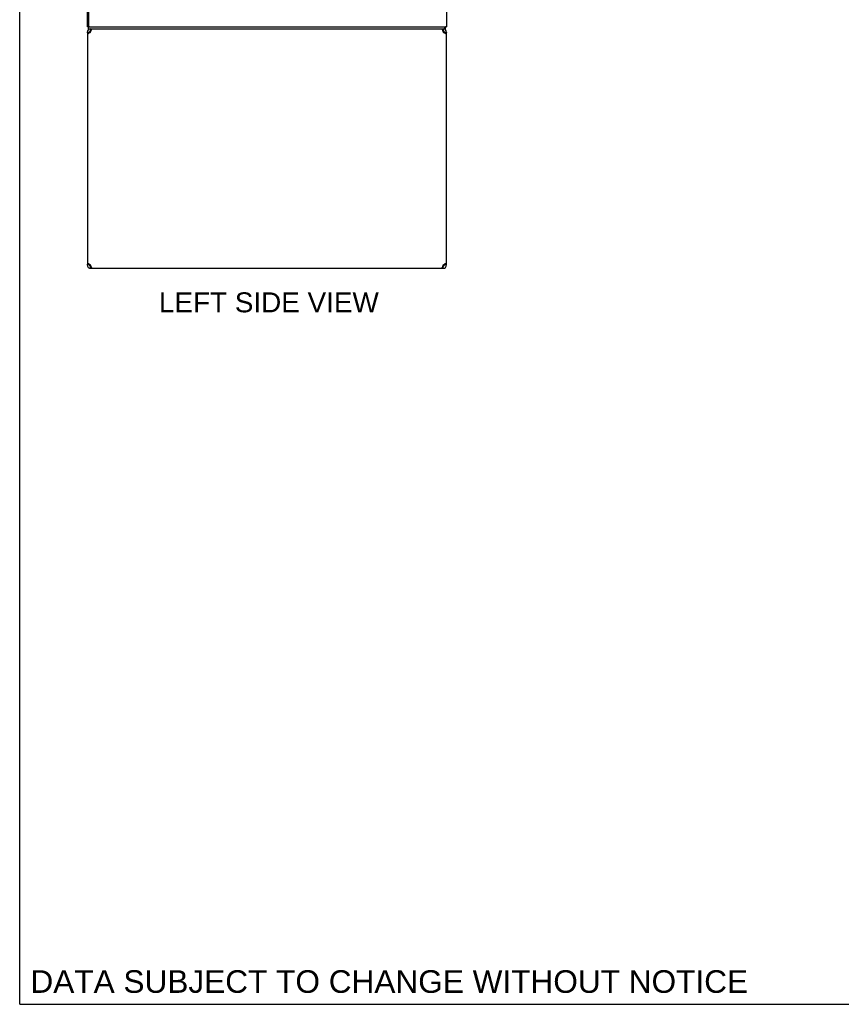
# Model space of a CAD drawing. Header units: inches. Extents: x 0 to 227, y 0 to 147.
# Tile 1 of 21: x 0 to 41, y 0 to 49. Entities that reach past the tile are written whole.
import ezdxf

# ---------------------------------------------------------------- set-up
doc = ezdxf.new("R2010")
doc.units = ezdxf.units.IN
doc.header["$LTSCALE"] = 12.466667
doc.header["$MEASUREMENT"] = 0
doc.layers.get('0').update_dxf_attribs({"linetype": 'CONTINUOUS'})
doc.layers.add('DIMENSIONS', color=7, linetype='CONTINUOUS')
doc.styles.get("Standard").update_dxf_attribs({"font": 'arial.ttf'})

msp = doc.modelspace()

# ---------------------------------------------------------------- linework, layer by layer
at = {"color": 7, "linetype": 'Continuous'}
for p, q in [((0, 0), (0, 146.667)), ((3.443, 48.985), (3.391, 48.985)), ((3.443, 48.881), (3.443, 48.985)), ((3.443, 48.881), (21.314, 48.881)), ((3.557, 48.881), (3.557, 48.777)), ((21.224, 48.881), (21.224, 48.777)), ((21.314, 48.881), (21.314, 48.985)), ((21.34, 48.978), (21.331, 48.985)), ((3.391, 48.714), (3.495, 48.714)), ((3.576, 48.777), (3.557, 48.777)), ((21.224, 48.777), (21.206, 48.777)), ((21.287, 48.714), (21.391, 48.714)), ((3.495, 37.047), (3.391, 37.047)), ((3.516, 37.001), (3.516, 37.074)), ((21.266, 37.001), (21.266, 37.074)), ((21.391, 37.047), (21.287, 37.047)), ((3.557, 36.985), (3.576, 36.985)), ((3.557, 36.881), (3.557, 36.985)), ((21.206, 36.985), (21.224, 36.985)), ((21.224, 36.881), (21.224, 36.985)), ((0, 0), (226.667, 0))]:
    msp.add_line(p, q, dxfattribs=at)
at = {"color": 3, "linetype": 'Continuous'}
for p, q in [((3.391, 48.985), (3.391, 108.777)), ((3.443, 108.714), (3.443, 49.047)), ((21.391, 108.777), (21.391, 48.985)), ((3.443, 48.985), (21.391, 48.985)), ((21.148, 48.881), (21.156, 48.879)), ((3.391, 48.714), (3.391, 37.047)), ((3.536, 48.701), (3.514, 48.687)), ((3.557, 48.714), (3.536, 48.701)), ((3.557, 48.714), (3.565, 48.74)), ((3.565, 48.74), (3.573, 48.766)), ((21.217, 48.74), (21.224, 48.714)), ((21.246, 48.701), (21.224, 48.714)), ((21.267, 48.687), (21.246, 48.701)), ((21.288, 48.673), (21.267, 48.687)), ((21.308, 48.659), (21.288, 48.673)), ((21.391, 37.047), (21.391, 48.714)), ((3.474, 37.102), (3.494, 37.088)), ((3.494, 37.088), (3.514, 37.075)), ((3.514, 37.075), (3.536, 37.061)), ((3.536, 37.061), (3.557, 37.047)), ((3.565, 37.021), (3.557, 37.047)), ((21.217, 37.021), (21.209, 36.996)), ((21.224, 37.047), (21.217, 37.021)), ((21.224, 37.047), (21.246, 37.061)), ((21.246, 37.061), (21.267, 37.075)), ((3.557, 36.881), (21.224, 36.881))]:
    msp.add_line(p, q, dxfattribs=at)
for points in [[(3.595, 48.832), (3.603, 48.849), (3.611, 48.863)], [(3.611, 48.863), (3.618, 48.873), (3.626, 48.879), (3.634, 48.881)], [(21.156, 48.879), (21.163, 48.873), (21.171, 48.863)], [(21.171, 48.863), (21.179, 48.849), (21.186, 48.832)], [(3.44, 48.632), (3.425, 48.646), (3.413, 48.659), (3.404, 48.673), (3.397, 48.687), (3.392, 48.701), (3.391, 48.714)], [(3.474, 48.659), (3.456, 48.646), (3.44, 48.632)], [(3.514, 48.687), (3.494, 48.673), (3.474, 48.659)], [(3.573, 48.766), (3.58, 48.79), (3.588, 48.812), (3.595, 48.832)], [(21.186, 48.832), (21.194, 48.812), (21.202, 48.79)], [(21.202, 48.79), (21.209, 48.766), (21.217, 48.74)], [(21.342, 48.632), (21.326, 48.646), (21.308, 48.659)], [(21.391, 48.714), (21.389, 48.701), (21.385, 48.687), (21.378, 48.673), (21.369, 48.659), (21.357, 48.646), (21.342, 48.632)], [(3.391, 37.047), (3.392, 37.061), (3.397, 37.075), (3.404, 37.088), (3.413, 37.102), (3.425, 37.116), (3.44, 37.13)], [(3.44, 37.13), (3.456, 37.116), (3.474, 37.102)], [(3.58, 36.972), (3.573, 36.996), (3.565, 37.021)], [(21.267, 37.075), (21.288, 37.088), (21.308, 37.102)], [(21.308, 37.102), (21.326, 37.116), (21.342, 37.13)], [(21.342, 37.13), (21.357, 37.116), (21.369, 37.102), (21.378, 37.088), (21.385, 37.075), (21.389, 37.061), (21.391, 37.047)], [(3.595, 36.93), (3.588, 36.949), (3.58, 36.972)], [(3.611, 36.899), (3.603, 36.913), (3.595, 36.93)], [(3.634, 36.881), (3.626, 36.883), (3.618, 36.889), (3.611, 36.899)], [(21.171, 36.899), (21.163, 36.889), (21.156, 36.883), (21.148, 36.881)], [(21.186, 36.93), (21.179, 36.913), (21.171, 36.899)], [(21.209, 36.996), (21.202, 36.972), (21.194, 36.949), (21.186, 36.93)]]:
    msp.add_lwpolyline(points, dxfattribs=at)
at = {"color": 7, "linetype": 'Continuous'}
for points in [[(21.326, 48.916), (21.326, 48.911), (21.325, 48.907), (21.325, 48.902), (21.324, 48.899), (21.324, 48.895), (21.323, 48.892), (21.322, 48.889), (21.321, 48.887), (21.32, 48.885), (21.319, 48.883), (21.318, 48.882), (21.316, 48.881), (21.315, 48.881), (21.314, 48.881)], [(21.34, 48.978), (21.339, 48.975), (21.337, 48.973), (21.336, 48.969), (21.334, 48.966), (21.333, 48.961), (21.331, 48.957), (21.33, 48.952), (21.329, 48.947), (21.329, 48.942), (21.328, 48.937), (21.328, 48.931), (21.327, 48.926), (21.326, 48.916)], [(3.499, 48.677), (3.497, 48.687), (3.495, 48.701), (3.495, 48.714)], [(21.287, 48.714), (21.286, 48.701), (21.285, 48.687)], [(3.495, 37.047), (3.495, 37.061), (3.497, 37.075)], [(21.283, 37.085), (21.285, 37.075), (21.286, 37.061), (21.287, 37.047)]]:
    msp.add_lwpolyline(points, dxfattribs=at)
at = {"color": 3, "linetype": 'Continuous'}
for centre, radius, start, end in [((3.557, 48.714), 0.167, 90, 180), ((3.505, 49.047), 0.0625, 180, 270), ((21.224, 48.714), 0.167, 0, 90), ((3.557, 37.047), 0.167, 180, 270), ((21.224, 37.047), 0.167, 270, 360)]:
    msp.add_arc(centre, radius, start, end, dxfattribs=at)
at = {"color": 7, "linetype": 'Continuous'}
for centre, radius, start, end in [((21.144, 49.127), 0.246, 322.6059, 324.6695), ((3.557, 48.714), 0.0625, 90, 180), ((21.224, 48.714), 0.0625, 0, 90), ((3.557, 37.047), 0.0625, 180, 270), ((21.224, 37.047), 0.0625, 270, 360)]:
    msp.add_arc(centre, radius, start, end, dxfattribs=at)

# ---------------------------------------------------------------- texts
at = {"layer": 'DIMENSIONS', "color": 2, "linetype": 'Continuous', "attachment_point": 2, "line_spacing_factor": 0.9}
for s, insert, char_height, width in [('LEFT SIDE VIEW', (12.49, 35.675), 1, 10.99628), ('DATA SUBJECT TO CHANGE WITHOUT NOTICE', (18.525, 1.708), 1.13333, 35.90434)]:
    msp.add_mtext(s, dxfattribs=dict(at, insert=insert, char_height=char_height, width=width))

doc.saveas('drawing.dxf')
